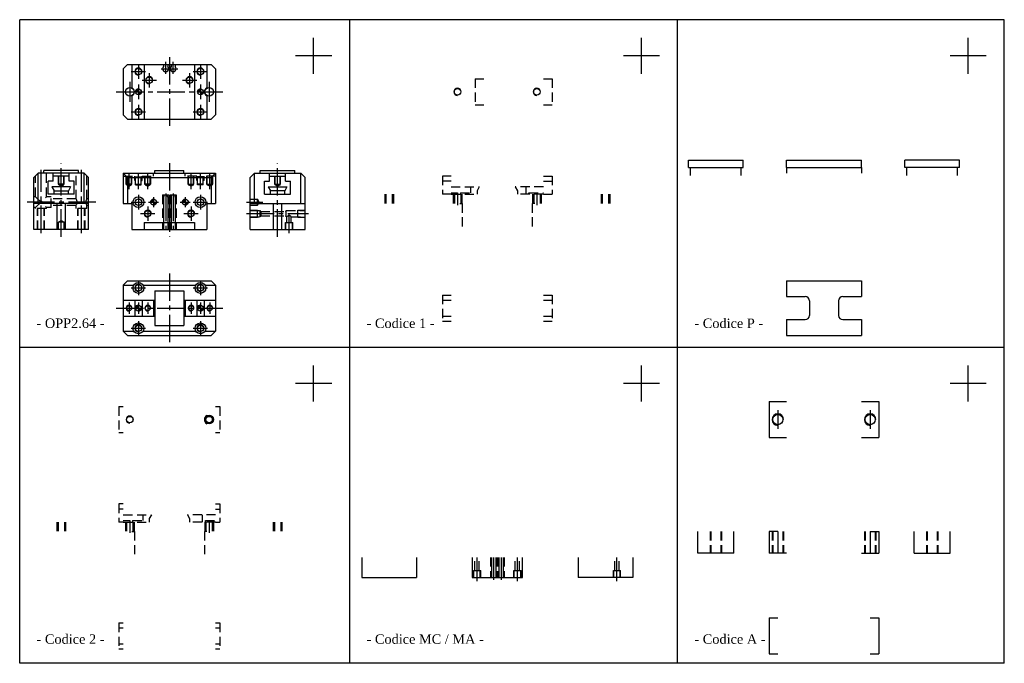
# Model space of a CAD drawing. Header units: millimetres. Extents: x 1115 to 1798, y 715 to 1161.
import ezdxf

# ---------------------------------------------------------------- set-up
doc = ezdxf.new("R2010")
doc.units = ezdxf.units.MM
doc.linetypes.add('CENTER2', pattern=[28.575, 19.05, -3.175, 3.175, -3.175])
doc.linetypes.add('DASHED2', pattern=[9.525, 6.35, -3.175])
doc.layers.add('1', color=2, linetype='DASHED2')
doc.layers.add('2', color=1, linetype='CENTER2')
doc.styles.get("Standard").update_dxf_attribs({"font": 'isocp.shx', "bigfont": 'chineset.shx'})

msp = doc.modelspace()

# ---------------------------------------------------------------- hatches: boundary and pattern name
h = msp.add_hatch()
h.set_pattern_fill('ANSI31', scale=0.025, style=0)
h.set_pattern_definition([(45, (906.52275, 966.948975), (-0.0561266, 0.0561266), [])])
h.paths.add_polyline_path([(1197.47, 1113.05, 0.414214), (1195.47, 1111.05), (1197.47, 1111.05)])
h.paths.add_polyline_path([(1197.47, 1109.05, 0.414214), (1199.47, 1111.05), (1197.47, 1111.05)])
h.paths.add_polyline_path([(1238.47, 1111.05), (1240.47, 1111.05), (1240.47, 1113.05, 0.414214)])
h.paths.add_polyline_path([(1240.47, 1109.05, 0.414214), (1242.47, 1111.05), (1240.47, 1111.05)])
h = msp.add_hatch()
h.set_pattern_fill('ANSI31', scale=0.025, style=0)
h.set_pattern_definition([(45, (906.52275, 886.444144), (-0.0561266, 0.0561266), [])])
h.paths.add_polyline_path([(1195.47, 961.05), (1197.47, 961.05), (1197.47, 963.05, 0.414214)])
h.paths.add_polyline_path([(1197.47, 959.05, 0.414214), (1199.47, 961.05), (1197.47, 961.05)])
h.paths.add_polyline_path([(1240.47, 963.05, 0.414214), (1238.47, 961.05), (1240.47, 961.05)])
h.paths.add_polyline_path([(1240.47, 959.05, 0.414214), (1242.47, 961.05), (1240.47, 961.05)])
at = {"layer": '1', "linetype": 'Continuous'}
h = msp.add_hatch(dxfattribs=at)
h.set_pattern_fill('ANSI31', scale=0.025, style=0)
h.set_pattern_definition([(45, (906.52275, 948.13124), (-0.0561266, 0.0561266), [])])
h.paths.add_polyline_path([(1205.97, 1034.55), (1207.97, 1034.55), (1207.97, 1036.55, 0.414214)])
h.paths.add_polyline_path([(1207.97, 1034.55), (1207.97, 1032.55, 0.414214), (1209.97, 1034.55)])
h.paths.add_polyline_path([(1229.97, 1034.55), (1229.97, 1036.55, 0.414214), (1227.97, 1034.55)])
h.paths.add_polyline_path([(1231.97, 1034.55), (1229.97, 1034.55), (1229.97, 1032.55, 0.414214)])

# ---------------------------------------------------------------- linework, layer by layer
at = {"color": 7}
for p, q in [((1115.17, 714.77), (1115.17, 1161.05)), ((1797.8, 1161.05), (1115.17, 1161.05)), ((1343.97, 714.77), (1343.97, 1161.05)), ((1571.26, 714.77), (1571.26, 1161.05)), ((1797.8, 714.77), (1797.8, 1161.05)), ((1318.97, 1123.55), (1318.97, 1148.55)), ((1546.26, 1123.55), (1546.26, 1148.55)), ((1772.8, 1123.55), (1772.8, 1148.55)), ((1331.47, 1136.05), (1306.47, 1136.05)), ((1558.76, 1136.05), (1533.76, 1136.05)), ((1785.3, 1136.05), (1760.3, 1136.05)), ((1189.97, 1130.05), (1186.97, 1127.05)), ((1186.97, 1127.05), (1186.97, 1095.05)), ((1189.97, 1130.05), (1247.97, 1130.05)), ((1192.97, 1130.05), (1192.97, 1113.94)), ((1201.47, 1130.05), (1201.47, 1092.05)), ((1236.47, 1130.05), (1236.47, 1092.05)), ((1244.97, 1130.05), (1244.97, 1113.94)), ((1247.97, 1130.05), (1250.97, 1127.05)), ((1250.97, 1127.05), (1250.97, 1095.05)), ((1192.97, 1108.17), (1192.97, 1092.05)), ((1244.97, 1108.17), (1244.97, 1092.05)), ((1186.97, 1095.05), (1189.97, 1092.05)), ((1247.97, 1092.05), (1250.97, 1095.05)), ((1189.97, 1092.05), (1247.97, 1092.05)), ((1578.8, 1063.55), (1616.8, 1063.55)), ((1578.8, 1058.55), (1578.8, 1063.55)), ((1578.8, 1058.55), (1616.8, 1058.55)), ((1616.8, 1058.55), (1616.8, 1063.55)), ((1646.8, 1058.55), (1646.8, 1063.55)), ((1646.8, 1063.55), (1698.8, 1063.55)), ((1646.8, 1058.55), (1698.8, 1058.55)), ((1698.8, 1058.55), (1698.8, 1063.55)), ((1766.8, 1063.55), (1728.8, 1063.55)), ((1728.8, 1058.55), (1728.8, 1063.55)), ((1766.8, 1058.55), (1728.8, 1058.55)), ((1766.8, 1058.55), (1766.8, 1063.55)), ((1127.97, 1054.55), (1124.97, 1051.55)), ((1124.97, 1015.55), (1124.97, 1051.55)), ((1159.97, 1054.55), (1127.97, 1054.55)), ((1127.97, 1033.55), (1127.97, 1054.55)), ((1155.97, 1056.55), (1131.97, 1056.55)), ((1131.97, 1054.55), (1131.97, 1056.55)), ((1138.47, 1049.05), (1138.47, 1054.55)), ((1149.47, 1052.55), (1138.47, 1052.55)), ((1149.47, 1049.05), (1149.47, 1054.55)), ((1155.97, 1054.55), (1155.97, 1056.55)), ((1159.97, 1054.55), (1162.97, 1051.55)), ((1159.97, 1033.55), (1159.97, 1054.55)), ((1162.97, 1015.55), (1162.97, 1051.55)), ((1186.97, 1054.55), (1186.97, 1033.55)), ((1186.97, 1054.55), (1250.97, 1054.55)), ((1189.97, 1051.55), (1186.97, 1054.55)), ((1189.97, 1051.55), (1247.97, 1051.55)), ((1189.97, 1051.55), (1189.97, 1033.55)), ((1208.97, 1054.55), (1208.97, 1056.55)), ((1208.97, 1056.55), (1228.97, 1056.55)), ((1228.97, 1054.55), (1228.97, 1056.55)), ((1247.97, 1051.55), (1250.97, 1054.55)), ((1247.97, 1051.55), (1247.97, 1033.55)), ((1250.97, 1054.55), (1250.97, 1033.55)), ((1277.97, 1054.55), (1274.97, 1051.55)), ((1274.97, 1015.55), (1274.97, 1051.55)), ((1277.97, 1054.55), (1309.97, 1054.55)), ((1277.97, 1033.55), (1277.97, 1054.55)), ((1281.97, 1056.55), (1305.97, 1056.55)), ((1281.97, 1054.55), (1281.97, 1056.55)), ((1288.47, 1049.05), (1288.47, 1054.55)), ((1288.47, 1052.55), (1299.47, 1052.55)), ((1299.47, 1049.05), (1299.47, 1054.55)), ((1305.97, 1054.55), (1305.97, 1056.55)), ((1309.97, 1033.55), (1309.97, 1054.55)), ((1309.97, 1054.55), (1312.97, 1051.55)), ((1312.97, 1015.55), (1312.97, 1051.55)), ((1134.97, 1040.05), (1134.97, 1049.05)), ((1138.47, 1049.05), (1134.97, 1049.05)), ((1150.47, 1045.05), (1137.47, 1045.05)), ((1137.47, 1045.05), (1138.97, 1042.45)), ((1150.47, 1045.05), (1148.97, 1042.45)), ((1152.97, 1049.05), (1149.47, 1049.05)), ((1152.97, 1040.05), (1152.97, 1049.05)), ((1284.97, 1040.05), (1284.97, 1049.05)), ((1284.97, 1049.05), (1288.47, 1049.05)), ((1287.47, 1045.05), (1300.47, 1045.05)), ((1287.47, 1045.05), (1288.97, 1042.45)), ((1300.47, 1045.05), (1298.97, 1042.45)), ((1299.47, 1049.05), (1302.97, 1049.05)), ((1302.97, 1040.05), (1302.97, 1049.05)), ((1152.97, 1040.05), (1134.97, 1040.05)), ((1138.97, 1040.05), (1138.97, 1042.45)), ((1138.97, 1042.45), (1148.97, 1042.45)), ((1148.97, 1040.05), (1148.97, 1042.45)), ((1284.97, 1040.05), (1302.97, 1040.05)), ((1298.97, 1042.45), (1288.97, 1042.45)), ((1288.97, 1040.05), (1288.97, 1042.45)), ((1298.97, 1040.05), (1298.97, 1042.45)), ((1162.97, 1033.55), (1124.97, 1033.55)), ((1141.09, 1015.55), (1141.09, 1033.55)), ((1146.85, 1015.55), (1146.85, 1033.55)), ((1186.97, 1033.55), (1192.97, 1033.55)), ((1192.97, 1033.55), (1192.97, 1015.55)), ((1244.97, 1033.55), (1244.97, 1015.55)), ((1244.97, 1033.55), (1250.97, 1033.55)), ((1274.97, 1033.55), (1312.97, 1033.55)), ((1291.09, 1015.55), (1291.09, 1033.55)), ((1296.85, 1015.55), (1296.85, 1033.55)), ((1201.47, 1020.45), (1201.47, 1015.55)), ((1201.47, 1020.45), (1236.47, 1020.45)), ((1236.47, 1020.45), (1236.47, 1015.55)), ((1162.97, 1015.55), (1124.97, 1015.55)), ((1192.97, 1015.55), (1244.97, 1015.55)), ((1274.97, 1015.55), (1312.97, 1015.55)), ((1189.97, 980.05), (1186.97, 977.05)), ((1186.97, 977.05), (1186.97, 945.05)), ((1186.97, 977.05), (1194.3, 977.05)), ((1189.97, 980.05), (1247.97, 980.05)), ((1200.64, 977.05), (1237.3, 977.05)), ((1243.64, 977.05), (1250.97, 977.05)), ((1247.97, 980.05), (1250.97, 977.05)), ((1250.97, 977.05), (1250.97, 945.05)), ((1646.8, 980.05), (1698.8, 980.05)), ((1646.8, 980.05), (1646.8, 969.05)), ((1698.8, 980.05), (1698.8, 969.05)), ((1208.97, 973.05), (1208.97, 949.05)), ((1208.97, 973.05), (1228.97, 973.05)), ((1228.97, 973.05), (1228.97, 949.05)), ((1186.97, 966.55), (1208.97, 966.55)), ((1194.97, 966.55), (1194.97, 955.55)), ((1199.97, 966.55), (1199.97, 955.55)), ((1207.97, 966.55), (1207.97, 955.55)), ((1228.97, 966.55), (1250.97, 966.55)), ((1229.97, 966.55), (1229.97, 955.55)), ((1237.97, 966.55), (1237.97, 955.55)), ((1242.97, 966.55), (1242.97, 955.55)), ((1646.8, 969.05), (1659.8, 969.05)), ((1662.8, 966.05), (1662.8, 956.05)), ((1682.8, 966.05), (1682.8, 956.05)), ((1685.8, 969.05), (1698.8, 969.05)), ((1186.97, 955.55), (1208.97, 955.55)), ((1208.97, 949.05), (1228.97, 949.05)), ((1228.97, 955.55), (1250.97, 955.55)), ((1646.8, 953.05), (1659.8, 953.05)), ((1646.8, 953.05), (1646.8, 942.05)), ((1685.8, 953.05), (1698.8, 953.05)), ((1698.8, 953.05), (1698.8, 942.05)), ((1186.97, 945.05), (1189.97, 942.05)), ((1186.97, 945.05), (1194.3, 945.05)), ((1189.97, 942.05), (1247.97, 942.05)), ((1200.64, 945.05), (1237.3, 945.05)), ((1243.64, 945.05), (1250.97, 945.05)), ((1247.97, 942.05), (1250.97, 945.05)), ((1646.8, 942.05), (1698.8, 942.05)), ((1797.8, 933.75), (1115.17, 933.75)), ((1318.97, 896.25), (1318.97, 921.25)), ((1546.26, 896.25), (1546.26, 921.25)), ((1772.8, 896.25), (1772.8, 921.25)), ((1331.47, 908.75), (1306.47, 908.75)), ((1558.76, 908.75), (1533.76, 908.75)), ((1785.3, 908.75), (1760.3, 908.75)), ((1634.8, 896.25), (1646.8, 896.25)), ((1634.8, 896.25), (1634.8, 871.25)), ((1698.8, 896.25), (1710.8, 896.25)), ((1710.8, 896.25), (1710.8, 871.25)), ((1634.8, 871.25), (1646.8, 871.25)), ((1698.8, 871.25), (1710.8, 871.25)), ((1585.3, 791.25), (1585.3, 806.25)), ((1610.3, 791.25), (1610.3, 806.25)), ((1634.8, 806.25), (1634.8, 791.25)), ((1640.8, 806.25), (1634.8, 806.25)), ((1704.8, 806.25), (1710.8, 806.25)), ((1710.8, 806.25), (1710.8, 791.25)), ((1735.3, 791.25), (1735.3, 806.25)), ((1760.3, 791.25), (1760.3, 806.25)), ((1352.26, 788.25), (1352.26, 774.25)), ((1390.26, 788.25), (1390.26, 774.25)), ((1428.76, 788.25), (1428.76, 774.25)), ((1463.76, 774.25), (1463.76, 788.25)), ((1502.26, 788.25), (1502.26, 774.25)), ((1540.26, 788.25), (1540.26, 774.25)), ((1610.3, 791.25), (1585.3, 791.25)), ((1646.8, 791.25), (1634.8, 791.25)), ((1698.8, 791.25), (1710.8, 791.25)), ((1735.3, 791.25), (1760.3, 791.25)), ((1352.26, 774.25), (1390.26, 774.25)), ((1428.76, 774.25), (1463.76, 774.25)), ((1540.26, 774.25), (1502.26, 774.25)), ((1634.8, 746.25), (1634.8, 721.25)), ((1634.8, 746.25), (1640.8, 746.25)), ((1704.8, 746.25), (1710.8, 746.25)), ((1710.8, 746.25), (1710.8, 721.25)), ((1634.8, 721.25), (1640.8, 721.25)), ((1704.8, 721.25), (1710.8, 721.25)), ((1797.8, 714.77), (1115.17, 714.77))]:
    msp.add_line(p, q, dxfattribs=at)
at = {"color": 7, "ltscale": 0.05}
for p, q in [((1214.87, 1130.05), (1214.87, 1128.52)), ((1217.87, 1130.05), (1217.87, 1128.52)), ((1220.07, 1130.05), (1220.07, 1128.52)), ((1223.07, 1130.05), (1223.07, 1128.52)), ((1214.87, 1038.05), (1214.87, 1015.55)), ((1217.87, 1038.05), (1217.87, 1015.55)), ((1220.07, 1038.05), (1220.07, 1015.55)), ((1223.07, 1038.05), (1223.07, 1015.55)), ((1442.16, 788.25), (1442.16, 774.25)), ((1445.16, 788.25), (1445.16, 774.25)), ((1447.36, 788.25), (1447.36, 774.25)), ((1450.36, 788.25), (1450.36, 774.25))]:
    msp.add_line(p, q, dxfattribs=at)
at = {"color": 7, "linetype": 'DASHED2'}
for p, q in [((1430.97, 1120.05), (1430.97, 1102.05)), ((1430.97, 1120.05), (1436.97, 1120.05)), ((1478.26, 1120.05), (1484.26, 1120.05)), ((1484.26, 1120.05), (1484.26, 1102.05)), ((1430.97, 1102.05), (1436.97, 1102.05)), ((1478.26, 1102.05), (1484.26, 1102.05)), ((1580.3, 1053.05), (1580.3, 1058.55)), ((1615.3, 1053.05), (1615.3, 1058.55)), ((1646.8, 1058.55), (1646.8, 1054.55)), ((1698.8, 1058.55), (1698.8, 1054.55)), ((1730.3, 1053.05), (1730.3, 1058.55)), ((1765.3, 1053.05), (1765.3, 1058.55)), ((1408.26, 1052.55), (1408.26, 1040.05)), ((1414.26, 1052.55), (1408.26, 1052.55)), ((1478.26, 1052.55), (1484.26, 1052.55)), ((1484.26, 1052.55), (1484.26, 1040.05)), ((1414.26, 1049.05), (1408.26, 1049.05)), ((1478.26, 1049.05), (1484.26, 1049.05)), ((1414.26, 1040.05), (1408.26, 1040.05)), ((1478.26, 1040.05), (1484.26, 1040.05)), ((1408.26, 970.05), (1414.26, 970.05)), ((1408.26, 970.05), (1408.26, 952.05)), ((1478.26, 970.05), (1484.26, 970.05)), ((1484.26, 970.05), (1484.26, 952.05)), ((1408.26, 966.55), (1414.26, 966.55)), ((1478.26, 966.55), (1484.26, 966.55)), ((1408.26, 955.55), (1414.26, 955.55)), ((1408.26, 952.05), (1414.26, 952.05)), ((1478.26, 955.55), (1484.26, 955.55)), ((1478.26, 952.05), (1484.26, 952.05)), ((1183.97, 892.75), (1186.97, 892.75)), ((1183.97, 892.75), (1183.97, 874.75)), ((1250.97, 892.75), (1253.97, 892.75)), ((1253.97, 892.75), (1253.97, 874.75)), ((1183.97, 874.75), (1186.97, 874.75)), ((1250.97, 874.75), (1253.97, 874.75)), ((1186.97, 825.25), (1183.97, 825.25)), ((1183.97, 825.25), (1183.97, 812.75)), ((1186.97, 821.75), (1183.97, 821.75)), ((1250.97, 825.25), (1253.97, 825.25)), ((1250.97, 821.75), (1253.97, 821.75)), ((1253.97, 825.25), (1253.97, 812.75)), ((1186.97, 812.75), (1183.97, 812.75)), ((1250.97, 812.75), (1253.97, 812.75)), ((1183.97, 742.75), (1183.97, 724.75)), ((1183.97, 742.75), (1186.97, 742.75)), ((1183.97, 739.25), (1186.97, 739.25)), ((1250.97, 742.75), (1253.97, 742.75)), ((1250.97, 739.25), (1253.97, 739.25)), ((1253.97, 742.75), (1253.97, 724.75)), ((1183.97, 728.25), (1186.97, 728.25)), ((1183.97, 724.75), (1186.97, 724.75)), ((1250.97, 728.25), (1253.97, 728.25)), ((1250.97, 724.75), (1253.97, 724.75))]:
    msp.add_line(p, q, dxfattribs=at)
at = {"color": 7}
for centre, radius in [((1197.47, 1125.05), 2.23), ((1240.47, 1125.05), 2.23), ((1204.97, 1119.05), 2.23), ((1232.97, 1119.05), 2.23), ((1191.47, 1111.05), 3), ((1197.47, 1111.05), 2), ((1240.47, 1111.05), 2), ((1246.47, 1111.05), 3), ((1418.76, 1111.05), 2.23), ((1473.76, 1111.05), 2.23), ((1197.47, 1097.05), 2.23), ((1240.47, 1097.05), 2.23), ((1197.47, 1034.55), 3.75), ((1240.47, 1034.55), 3.75), ((1197.47, 1034.55), 2.25), ((1240.47, 1034.55), 2.25), ((1203.97, 1026.55), 2.1), ((1233.97, 1026.55), 2.1), ((1197.47, 975.05), 3.75), ((1197.47, 975.05), 2.23), ((1240.47, 975.05), 3.75), ((1240.47, 975.05), 2.23), ((1190.97, 961.05), 1.75), ((1197.47, 961.05), 2), ((1203.97, 961.05), 1.75), ((1233.97, 961.05), 1.75), ((1240.47, 961.05), 2), ((1246.97, 961.05), 1.75), ((1197.47, 947.05), 3.75), ((1197.47, 947.05), 2.23), ((1240.47, 947.05), 3.75), ((1240.47, 947.05), 2.23), ((1191.47, 883.75), 2.23), ((1246.47, 883.75), 3), ((1246.47, 883.75), 2.23), ((1640.8, 883.75), 3.53), ((1704.8, 883.75), 3.53)]:
    msp.add_circle(centre, radius, dxfattribs=at)
for centre, radius, start, end in [((1197.47, 1125.05), 2.5, 0, 270), ((1240.47, 1125.05), 2.5, 0, 270), ((1204.97, 1119.05), 2.5, 0, 270), ((1232.97, 1119.05), 2.5, 0, 270), ((1191.47, 1111.05), 3.25, 297.48643, 62.51357), ((1246.47, 1111.05), 3.25, 117.48643, 242.51357), ((1418.76, 1111.05), 2.5, 0, 270), ((1473.76, 1111.05), 2.5, 0, 270), ((1197.47, 1097.05), 2.5, 0, 270), ((1240.47, 1097.05), 2.5, 0, 270), ((1203.97, 1026.55), 2.5, 0, 270), ((1233.97, 1026.55), 2.5, 0, 270), ((1197.47, 975.05), 2.5, 0, 270), ((1240.47, 975.05), 2.5, 0, 270), ((1190.97, 961.05), 2, 0, 270), ((1203.97, 961.05), 2, 0, 270), ((1233.97, 961.05), 2, 0, 270), ((1246.97, 961.05), 2, 0, 270), ((1659.8, 966.05), 3, 0, 90), ((1685.8, 966.05), 3, 90, 180), ((1659.8, 956.05), 3, 270, 0), ((1685.8, 956.05), 3, 180, 270), ((1197.47, 947.05), 2.5, 0, 270), ((1240.47, 947.05), 2.5, 0, 270), ((1640.8, 883.75), 4, 0, 270), ((1704.8, 883.75), 4, 0, 270), ((1191.47, 883.75), 2.5, 0, 270), ((1246.47, 883.75), 3.25, 117.48643, 242.51357), ((1246.47, 883.75), 2.5, 0, 270)]:
    msp.add_arc(centre, radius, start, end, dxfattribs=at)
at = {"color": 7, "ltscale": 0.4}
for centre, radius, start, end in [((1216.37, 1127.05), 2.1, 135.58469, 44.41531), ((1221.57, 1127.05), 2.1, 135.58469, 44.41531), ((1216.37, 1038.05), 1.5, 0, 180), ((1221.57, 1038.05), 1.5, 0, 180)]:
    msp.add_arc(centre, radius, start, end, dxfattribs=at)
at = {"layer": '1', "color": 7}
for p, q in [((1126.22, 1038.3), (1126.22, 1052.8)), ((1133.72, 1038.3), (1133.72, 1054.55)), ((1141.97, 1047.05), (1141.97, 1052.55)), ((1142.22, 1046.55), (1142.22, 1052.55)), ((1145.72, 1046.55), (1145.72, 1052.55)), ((1145.97, 1047.05), (1145.97, 1052.55)), ((1154.22, 1036.8), (1154.22, 1054.55)), ((1161.72, 1036.8), (1161.72, 1052.8)), ((1186.97, 1052.55), (1194.97, 1052.55)), ((1188.97, 1047.05), (1188.97, 1052.55)), ((1189.22, 1046.55), (1189.22, 1052.55)), ((1192.72, 1046.55), (1192.72, 1052.55)), ((1192.97, 1047.05), (1192.97, 1052.55)), ((1194.97, 1049.55), (1194.97, 1052.55)), ((1195.47, 1046.55), (1195.47, 1052.05)), ((1195.47, 1052.05), (1199.47, 1052.05)), ((1199.47, 1046.55), (1199.47, 1052.05)), ((1199.97, 1049.55), (1199.97, 1052.55)), ((1199.97, 1052.55), (1207.97, 1052.55)), ((1201.97, 1047.05), (1201.97, 1052.55)), ((1202.22, 1046.55), (1202.22, 1052.55)), ((1205.72, 1046.55), (1205.72, 1052.55)), ((1205.97, 1047.05), (1205.97, 1052.55)), ((1207.97, 1052.55), (1207.97, 1054.55)), ((1229.97, 1052.55), (1229.97, 1054.55)), ((1237.97, 1052.55), (1229.97, 1052.55)), ((1231.97, 1047.05), (1231.97, 1052.55)), ((1232.22, 1046.55), (1232.22, 1052.55)), ((1235.72, 1046.55), (1235.72, 1052.55)), ((1235.97, 1047.05), (1235.97, 1052.55)), ((1237.97, 1049.55), (1237.97, 1052.55)), ((1242.47, 1052.05), (1238.47, 1052.05)), ((1238.47, 1046.55), (1238.47, 1052.05)), ((1242.47, 1046.55), (1242.47, 1052.05)), ((1250.97, 1052.55), (1242.97, 1052.55)), ((1242.97, 1049.55), (1242.97, 1052.55)), ((1244.97, 1047.05), (1244.97, 1052.55)), ((1245.22, 1046.55), (1245.22, 1052.55)), ((1248.72, 1046.55), (1248.72, 1052.55)), ((1248.97, 1047.05), (1248.97, 1052.55)), ((1291.97, 1047.05), (1291.97, 1052.55)), ((1292.22, 1046.55), (1292.22, 1052.55)), ((1295.72, 1046.55), (1295.72, 1052.55)), ((1295.97, 1047.05), (1295.97, 1052.55)), ((1145.97, 1047.05), (1141.97, 1047.05)), ((1142.22, 1046.55), (1143.97, 1045.54)), ((1145.72, 1046.55), (1142.22, 1046.55)), ((1143.97, 1045.54), (1145.72, 1046.55)), ((1192.97, 1047.05), (1188.97, 1047.05)), ((1192.72, 1046.55), (1189.22, 1046.55)), ((1189.22, 1046.55), (1190.97, 1045.54)), ((1190.97, 1045.54), (1192.72, 1046.55)), ((1194.97, 1049.55), (1195.47, 1049.55)), ((1195.47, 1047.05), (1199.47, 1047.05)), ((1195.47, 1046.55), (1199.47, 1046.55)), ((1199.47, 1049.55), (1199.97, 1049.55)), ((1205.97, 1047.05), (1201.97, 1047.05)), ((1205.72, 1046.55), (1202.22, 1046.55)), ((1202.22, 1046.55), (1203.97, 1045.54)), ((1203.97, 1045.54), (1205.72, 1046.55)), ((1231.97, 1047.05), (1235.97, 1047.05)), ((1233.97, 1045.54), (1232.22, 1046.55)), ((1232.22, 1046.55), (1235.72, 1046.55)), ((1235.72, 1046.55), (1233.97, 1045.54)), ((1238.47, 1049.55), (1237.97, 1049.55)), ((1242.47, 1047.05), (1238.47, 1047.05)), ((1242.47, 1046.55), (1238.47, 1046.55)), ((1242.97, 1049.55), (1242.47, 1049.55)), ((1244.97, 1047.05), (1248.97, 1047.05)), ((1245.22, 1046.55), (1248.72, 1046.55)), ((1246.97, 1045.54), (1245.22, 1046.55)), ((1248.72, 1046.55), (1246.97, 1045.54)), ((1291.97, 1047.05), (1295.97, 1047.05)), ((1292.22, 1046.55), (1295.72, 1046.55)), ((1293.97, 1045.54), (1292.22, 1046.55)), ((1295.72, 1046.55), (1293.97, 1045.54)), ((1414.26, 1045.05), (1433.76, 1045.05)), ((1427.76, 1045.05), (1427.76, 1041.05)), ((1433.76, 1045.05), (1432.26, 1042.45)), ((1478.26, 1045.05), (1458.76, 1045.05)), ((1458.76, 1045.05), (1460.26, 1042.45)), ((1466.26, 1040.05), (1466.26, 1045.05)), ((1126.22, 1038.3), (1124.97, 1038.3)), ((1126.22, 1038.3), (1133.72, 1030.8)), ((1126.22, 1030.8), (1133.72, 1038.3)), ((1136.97, 1038.3), (1133.72, 1038.3)), ((1136.97, 1030.8), (1136.97, 1038.3)), ((1214.27, 1039.55), (1214.27, 1015.55)), ((1214.27, 1039.55), (1218.47, 1039.55)), ((1218.47, 1039.55), (1218.47, 1015.55)), ((1219.47, 1039.55), (1219.47, 1015.55)), ((1219.47, 1039.55), (1223.67, 1039.55)), ((1223.67, 1039.55), (1223.67, 1015.55)), ((1368.26, 1040.05), (1368.26, 1033.55)), ((1368.76, 1040.05), (1368.76, 1033.55)), ((1369.03, 1040.05), (1369.03, 1033.55)), ((1373.49, 1040.05), (1373.49, 1033.55)), ((1373.76, 1040.05), (1373.76, 1033.55)), ((1374.26, 1040.05), (1374.26, 1033.55)), ((1414.26, 1041.05), (1418.76, 1041.05)), ((1414.26, 1040.05), (1432.26, 1040.05)), ((1415.76, 1040.05), (1415.76, 1033.55)), ((1416.26, 1040.05), (1416.26, 1033.55)), ((1416.53, 1040.05), (1416.53, 1033.55)), ((1418.76, 1041.05), (1418.76, 1040.05)), ((1420.76, 1041.05), (1420.76, 1040.05)), ((1420.76, 1041.05), (1427.76, 1041.05)), ((1420.99, 1040.05), (1420.99, 1033.55)), ((1421.26, 1040.05), (1421.26, 1033.55)), ((1421.76, 1040.05), (1421.76, 1033.55)), ((1432.26, 1042.45), (1432.26, 1040.05)), ((1460.26, 1042.45), (1460.26, 1040.05)), ((1478.26, 1040.05), (1460.26, 1040.05)), ((1468.26, 1040.05), (1468.26, 1041.05)), ((1468.26, 1041.05), (1478.26, 1041.05)), ((1470.76, 1040.05), (1470.76, 1033.55)), ((1471.26, 1040.05), (1471.26, 1033.55)), ((1471.53, 1040.05), (1471.53, 1033.55)), ((1475.99, 1040.05), (1475.99, 1033.55)), ((1476.26, 1040.05), (1476.26, 1033.55)), ((1476.76, 1040.05), (1476.76, 1033.55)), ((1518.26, 1040.05), (1518.26, 1033.55)), ((1518.76, 1040.05), (1518.76, 1033.55)), ((1519.03, 1040.05), (1519.03, 1033.55)), ((1523.49, 1040.05), (1523.49, 1033.55)), ((1523.76, 1040.05), (1523.76, 1033.55)), ((1524.26, 1040.05), (1524.26, 1033.55)), ((1126.22, 1030.8), (1124.97, 1030.8)), ((1126.22, 1030.05), (1126.22, 1030.8)), ((1136.97, 1030.8), (1133.72, 1030.8)), ((1133.72, 1030.05), (1133.72, 1030.8)), ((1154.22, 1036.8), (1136.97, 1036.8)), ((1154.22, 1032.3), (1136.97, 1032.3)), ((1154.22, 1030.05), (1154.22, 1032.3)), ((1162.97, 1036.8), (1161.72, 1036.8)), ((1162.97, 1032.3), (1161.72, 1032.3)), ((1161.72, 1030.05), (1161.72, 1032.3)), ((1274.97, 1036.55), (1279.97, 1036.55)), ((1274.97, 1032.55), (1279.97, 1032.55)), ((1279.97, 1032.55), (1279.97, 1036.55)), ((1281.13, 1034.55), (1279.97, 1036.55)), ((1279.97, 1032.55), (1281.13, 1034.55)), ((1420.26, 1033.55), (1422.01, 1033.55)), ((1422.01, 1033.55), (1422.01, 1015.55)), ((1470.51, 1033.55), (1470.51, 1015.55)), ((1472.26, 1033.55), (1470.51, 1033.55)), ((1133.72, 1030.05), (1126.22, 1030.05)), ((1127.47, 1015.55), (1127.47, 1030.05)), ((1127.74, 1015.55), (1127.74, 1030.05)), ((1132.2, 1015.55), (1132.2, 1030.05)), ((1132.47, 1015.55), (1132.47, 1030.05)), ((1161.72, 1030.05), (1154.22, 1030.05)), ((1155.47, 1015.55), (1155.47, 1030.05)), ((1155.74, 1015.55), (1155.74, 1030.05)), ((1160.2, 1015.55), (1160.2, 1030.05)), ((1160.47, 1015.55), (1160.47, 1030.05)), ((1274.97, 1029.05), (1279.97, 1029.05)), ((1274.97, 1028.65), (1281.97, 1028.65)), ((1274.97, 1024.45), (1281.97, 1024.45)), ((1274.97, 1024.05), (1279.97, 1024.05)), ((1279.97, 1024.05), (1279.97, 1029.05)), ((1281.97, 1024.45), (1281.97, 1028.65)), ((1282.32, 1028.05), (1281.97, 1028.65)), ((1281.97, 1024.45), (1282.32, 1025.05)), ((1282.32, 1028.05), (1299.62, 1028.05)), ((1282.32, 1028.05), (1282.32, 1025.05)), ((1282.32, 1025.05), (1299.62, 1025.05)), ((1299.62, 1028.05), (1299.97, 1028.65)), ((1299.62, 1028.05), (1299.62, 1025.05)), ((1299.97, 1024.45), (1299.62, 1025.05)), ((1299.97, 1024.45), (1299.97, 1028.65)), ((1299.97, 1028.65), (1312.97, 1028.65)), ((1299.97, 1024.45), (1300.47, 1024.45)), ((1300.47, 1020.45), (1300.47, 1024.45)), ((1303.47, 1020.45), (1303.47, 1024.45)), ((1303.47, 1024.45), (1312.97, 1024.45)), ((1307.97, 1024.05), (1307.97, 1029.05)), ((1307.97, 1029.05), (1312.97, 1029.05)), ((1307.97, 1024.05), (1312.97, 1024.05)), ((1141.97, 1020.55), (1143.97, 1021.71)), ((1141.97, 1015.55), (1141.97, 1020.55)), ((1145.97, 1020.55), (1141.97, 1020.55)), ((1143.97, 1021.71), (1145.97, 1020.55)), ((1145.97, 1015.55), (1145.97, 1020.55)), ((1299.47, 1015.55), (1299.47, 1020.45)), ((1299.47, 1020.45), (1304.47, 1020.45)), ((1299.74, 1015.55), (1299.74, 1020.45)), ((1304.2, 1015.55), (1304.2, 1020.45)), ((1304.47, 1015.55), (1304.47, 1020.45)), ((1140.97, 812.75), (1140.97, 806.25)), ((1141.47, 812.75), (1141.47, 806.25)), ((1141.74, 812.75), (1141.74, 806.25)), ((1146.2, 812.75), (1146.2, 806.25)), ((1146.47, 812.75), (1146.47, 806.25)), ((1146.97, 812.75), (1146.97, 806.25)), ((1186.97, 817.75), (1206.47, 817.75)), ((1186.97, 813.75), (1191.47, 813.75)), ((1186.97, 812.75), (1204.97, 812.75)), ((1188.47, 812.75), (1188.47, 806.25)), ((1188.97, 812.75), (1188.97, 806.25)), ((1189.24, 812.75), (1189.24, 806.25)), ((1191.47, 813.75), (1191.47, 812.75)), ((1193.47, 813.75), (1200.47, 813.75)), ((1193.47, 813.75), (1193.47, 812.75)), ((1193.7, 812.75), (1193.7, 806.25)), ((1193.97, 812.75), (1193.97, 806.25)), ((1194.47, 812.75), (1194.47, 806.25)), ((1200.47, 817.75), (1200.47, 813.75)), ((1206.47, 817.75), (1204.97, 815.15)), ((1204.97, 815.15), (1204.97, 812.75)), ((1250.97, 817.75), (1231.47, 817.75)), ((1231.47, 817.75), (1232.97, 815.15)), ((1232.97, 815.15), (1232.97, 812.75)), ((1250.97, 812.75), (1232.97, 812.75)), ((1241.97, 812.75), (1241.97, 817.75)), ((1243.47, 812.75), (1243.47, 806.25)), ((1243.97, 813.75), (1250.97, 813.75)), ((1243.97, 812.75), (1243.97, 813.75)), ((1243.97, 812.75), (1243.97, 806.25)), ((1244.24, 812.75), (1244.24, 806.25)), ((1248.7, 812.75), (1248.7, 806.25)), ((1248.97, 812.75), (1248.97, 806.25)), ((1249.47, 812.75), (1249.47, 806.25)), ((1290.97, 812.75), (1290.97, 806.25)), ((1291.47, 812.75), (1291.47, 806.25)), ((1291.74, 812.75), (1291.74, 806.25)), ((1296.2, 812.75), (1296.2, 806.25)), ((1296.47, 812.75), (1296.47, 806.25)), ((1296.97, 812.75), (1296.97, 806.25)), ((1192.97, 806.25), (1194.72, 806.25)), ((1194.72, 806.25), (1194.72, 788.25)), ((1243.22, 806.25), (1243.22, 788.25)), ((1244.97, 806.25), (1243.22, 806.25)), ((1593.8, 806.25), (1593.8, 791.25)), ((1594.27, 806.25), (1594.27, 791.25)), ((1601.33, 806.25), (1601.33, 791.25)), ((1601.8, 806.25), (1601.8, 791.25)), ((1636.8, 806.25), (1636.8, 791.25)), ((1637.27, 806.25), (1637.27, 791.25)), ((1644.33, 806.25), (1644.33, 791.25)), ((1644.8, 806.25), (1644.8, 791.25)), ((1700.8, 806.25), (1700.8, 791.25)), ((1701.27, 806.25), (1701.27, 791.25)), ((1708.33, 806.25), (1708.33, 791.25)), ((1708.8, 806.25), (1708.8, 791.25)), ((1743.8, 806.25), (1743.8, 791.25)), ((1744.27, 806.25), (1744.27, 791.25)), ((1751.33, 806.25), (1751.33, 791.25)), ((1751.8, 806.25), (1751.8, 791.25)), ((1430.76, 779.15), (1430.76, 788.25)), ((1433.76, 779.15), (1433.76, 788.25)), ((1441.56, 788.25), (1441.56, 774.25)), ((1445.76, 788.25), (1445.76, 774.25)), ((1446.76, 788.25), (1446.76, 774.25)), ((1450.96, 788.25), (1450.96, 774.25)), ((1458.76, 779.15), (1458.76, 788.25)), ((1461.76, 779.15), (1461.76, 788.25)), ((1527.76, 779.15), (1527.76, 788.25)), ((1530.76, 779.15), (1530.76, 788.25)), ((1429.76, 779.15), (1434.76, 779.15)), ((1429.76, 774.25), (1429.76, 779.15)), ((1430.03, 774.25), (1430.03, 779.15)), ((1434.49, 774.25), (1434.49, 779.15)), ((1434.76, 774.25), (1434.76, 779.15)), ((1457.76, 774.25), (1457.76, 779.15)), ((1457.76, 779.15), (1462.76, 779.15)), ((1458.03, 774.25), (1458.03, 779.15)), ((1462.49, 774.25), (1462.49, 779.15)), ((1462.76, 774.25), (1462.76, 779.15)), ((1526.76, 779.15), (1531.76, 779.15)), ((1526.76, 774.25), (1526.76, 779.15)), ((1527.03, 774.25), (1527.03, 779.15)), ((1531.49, 774.25), (1531.49, 779.15)), ((1531.76, 774.25), (1531.76, 779.15))]:
    msp.add_line(p, q, dxfattribs=at)
for centre in [(1207.97, 1034.55), (1229.97, 1034.55)]:
    msp.add_circle(centre, 2, dxfattribs=at)
for centre, radius, start, end in [((1151.22, 1034.55), 3.75, 323.1301, 36.8699), ((1164.72, 1034.55), 3.75, 143.1301, 216.8699), ((1301.97, 1022.98), 2.1, 44.41531, 135.58469)]:
    msp.add_arc(centre, radius, start, end, dxfattribs=at)
at = {"layer": '2', "color": 7}
for p, q in [((1218.97, 1135.05), (1218.97, 1087.05)), ((1197.47, 1130.05), (1197.47, 1120.05)), ((1213.14, 1127.05), (1224.8, 1127.05)), ((1216.37, 1123.5), (1216.37, 1131.75)), ((1221.57, 1123.5), (1221.57, 1131.75)), ((1240.47, 1130.05), (1240.47, 1120.05)), ((1192.47, 1125.05), (1202.47, 1125.05)), ((1204.97, 1124.05), (1204.97, 1114.05)), ((1232.97, 1124.05), (1232.97, 1114.05)), ((1235.47, 1125.05), (1245.47, 1125.05)), ((1191.47, 1118.05), (1191.47, 1104.05)), ((1197.47, 1116.05), (1197.47, 1106.05)), ((1199.97, 1119.05), (1209.97, 1119.05)), ((1227.97, 1119.05), (1237.97, 1119.05)), ((1240.47, 1116.05), (1240.47, 1106.05)), ((1246.47, 1118.05), (1246.47, 1104.05)), ((1181.97, 1111.05), (1255.97, 1111.05)), ((1197.47, 1102.05), (1197.47, 1092.05)), ((1240.47, 1102.05), (1240.47, 1092.05)), ((1192.47, 1097.05), (1202.47, 1097.05)), ((1235.47, 1097.05), (1245.47, 1097.05)), ((1143.97, 1010.55), (1143.97, 1061.55)), ((1218.97, 1061.55), (1218.97, 1010.55)), ((1293.97, 1010.55), (1293.97, 1061.55)), ((1129.97, 1013.05), (1129.97, 1057.05)), ((1157.97, 1013.05), (1157.97, 1057.05)), ((1190.97, 1043.55), (1190.97, 1054.05)), ((1197.47, 1043.55), (1197.47, 1054.05)), ((1203.97, 1043.55), (1203.97, 1054.05)), ((1233.97, 1043.55), (1233.97, 1054.05)), ((1240.47, 1043.55), (1240.47, 1054.05)), ((1246.97, 1043.55), (1246.97, 1054.05)), ((1197.47, 1039.55), (1197.47, 1029.55)), ((1207.97, 1038.05), (1207.97, 1031.05)), ((1216.37, 1040.45), (1216.37, 1014.16)), ((1221.57, 1040.45), (1221.57, 1014.16)), ((1229.97, 1038.05), (1229.97, 1031.05)), ((1240.47, 1039.55), (1240.47, 1029.55)), ((1418.76, 1041.05), (1418.76, 1032.55)), ((1473.76, 1041.05), (1473.76, 1032.55)), ((1167.97, 1034.55), (1119.97, 1034.55)), ((1192.47, 1034.55), (1202.47, 1034.55)), ((1203.97, 1031.55), (1203.97, 1021.55)), ((1204.47, 1034.55), (1211.47, 1034.55)), ((1226.47, 1034.55), (1233.47, 1034.55)), ((1233.97, 1031.55), (1233.97, 1021.55)), ((1235.47, 1034.55), (1245.47, 1034.55)), ((1272.47, 1034.55), (1283.63, 1034.55)), ((1198.97, 1026.55), (1208.97, 1026.55)), ((1228.97, 1026.55), (1238.97, 1026.55)), ((1272.47, 1026.55), (1315.47, 1026.55)), ((1301.97, 1013.05), (1301.97, 1026.55)), ((1218.97, 985.05), (1218.97, 937.05)), ((1197.47, 980.05), (1197.47, 970.05)), ((1240.47, 980.05), (1240.47, 970.05)), ((1192.47, 975.05), (1202.47, 975.05)), ((1235.47, 975.05), (1245.47, 975.05)), ((1190.97, 965.05), (1190.97, 957.05)), ((1197.47, 965.05), (1197.47, 957.05)), ((1203.97, 965.05), (1203.97, 957.05)), ((1233.97, 965.05), (1233.97, 957.05)), ((1240.47, 965.05), (1240.47, 957.05)), ((1246.97, 965.05), (1246.97, 957.05)), ((1181.97, 961.05), (1255.97, 961.05)), ((1197.47, 952.05), (1197.47, 942.05)), ((1240.47, 952.05), (1240.47, 942.05)), ((1192.47, 947.05), (1202.47, 947.05)), ((1235.47, 947.05), (1245.47, 947.05)), ((1640.8, 890.25), (1640.8, 877.25)), ((1704.8, 890.25), (1704.8, 877.25)), ((1191.47, 813.75), (1191.47, 805.25)), ((1246.47, 813.75), (1246.47, 805.25)), ((1640.8, 806.25), (1640.8, 791.25)), ((1704.8, 806.25), (1704.8, 791.25)), ((1432.26, 771.75), (1432.26, 788.25)), ((1443.66, 788.25), (1443.66, 772.56)), ((1448.86, 788.25), (1448.86, 772.56)), ((1460.26, 771.75), (1460.26, 788.25)), ((1529.26, 771.75), (1529.26, 788.25))]:
    msp.add_line(p, q, dxfattribs=at)

# ---------------------------------------------------------------- texts
at = {"color": 7, "char_height": 6.5625, "attachment_point": 7}
for s, insert, width in [('\\fRomantic|b0|i0|c2|p2;- OPP2.64 -', (1126.87, 947.16), 73.9586), ('\\fRomantic|b0|i0|c2|p2;- Codice 1 -', (1355.67, 947.16), 73.9586), ('\\fRomantic|b0|i0|c2|p2;- Codice P -', (1582.96, 947.16), 73.9586), ('\\fRomantic|b0|i0|c2|p2;- Codice 2 -', (1126.87, 728.18), 73.9586), ('\\fRomantic|b0|i0|c2|p2;- Codice MC / MA -', (1355.67, 728.18), 113.3002), ('\\fRomantic|b0|i0|c2|p2;- Codice A -', (1582.96, 728.18), 73.9586)]:
    msp.add_mtext(s, dxfattribs=dict(at, insert=insert, width=width))

doc.saveas('drawing.dxf')
